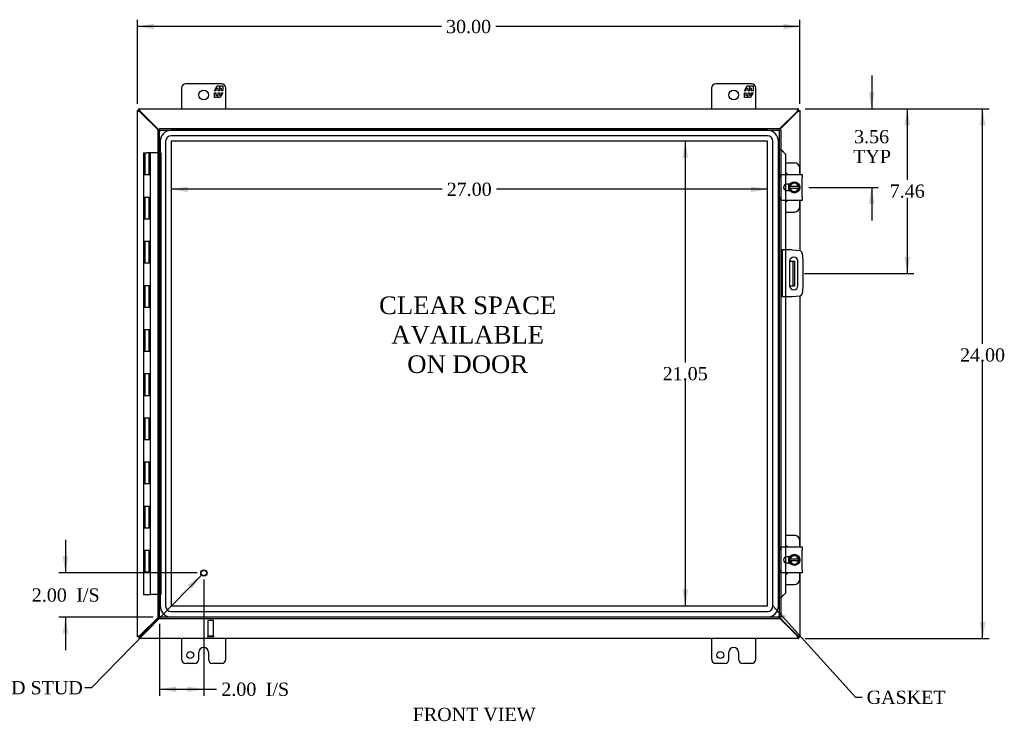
# Model space of a CAD drawing. Header units: inches. Extents: x 4 to 147, y 0 to 98.
# Tile 3 of 8: x 27 to 72, y 29 to 61. Entities that reach past the tile are written whole.
import ezdxf
from ezdxf.enums import TextEntityAlignment as Align

# ---------------------------------------------------------------- set-up
doc = ezdxf.new("R2010")
doc.units = ezdxf.units.IN
doc.header["$MEASUREMENT"] = 0
for name, color, linetype in [('COM40153-1', 7, 'CONTINUOUS'), ('COM40153-2', 7, 'CONTINUOUS'), ('COM42667', 7, 'CONTINUOUS'), ('COM42780', 7, 'CONTINUOUS'), ('COM48441', 7, 'CONTINUOUS'), ('COM70219', 7, 'CONTINUOUS'), ('COM71780-12', 7, 'CONTINUOUS'), ('DEFAULT', 7, 'CONTINUOUS'), ('FET07710', 7, 'CONTINUOUS'), ('HNG10620-20B', 7, 'CONTINUOUS'), ('HNG10620-20C', 7, 'CONTINUOUS'), ('SCC19011', 7, 'CONTINUOUS'), ('SPR20265', 7, 'CONTINUOUS'), ('STD21878', 7, 'CONTINUOUS'), ('WAF25035', 7, 'CONTINUOUS')]:
    doc.layers.add(name, color=color, linetype=linetype)
doc.styles.add('SEACAD_TIMES_NEW_ROMAN', font='times.ttf')

# ---------------------------------------------------------------- blocks, each defined once
blk = doc.blocks.new('SEANNOT_GROUP2')
at = {"layer": 'DEFAULT', "linetype": 'Continuous'}
blk.add_hatch(color=136, dxfattribs=at).paths.add_polyline_path([(35.002, 35.021), (35.436, 35.645), (34.823, 35.195)])
at = {"layer": 'DEFAULT', "color": 136, "linetype": 'Continuous'}
blk.add_line((30.457, 30.539), (30.157, 30.539), dxfattribs=at)
blk.add_lwpolyline([(30.457, 30.539), (35.436, 35.645)], dxfattribs=at)
at = {"layer": 'DEFAULT', "color": 136, "linetype": 'Continuous', "style": 'SEACAD_TIMES_NEW_ROMAN'}
for s, p in [('GROUND STUD', (23.592, 30.839)), ('DOOR', (23.592, 29.939))]:
    blk.add_text(s, height=0.6, dxfattribs=at).set_placement(p, align=Align.TOP_LEFT)
blk = doc.blocks.new('SEANNOT_GROUP3')
at = {"layer": 'DEFAULT', "linetype": 'Continuous'}
blk.add_hatch(color=136, dxfattribs=at).paths.add_polyline_path([(61.903, 33.769), (61.308, 34.243), (61.718, 33.602)])
at = {"layer": 'DEFAULT', "color": 136, "linetype": 'Continuous'}
blk.add_line((65.04, 30.106), (65.34, 30.106), dxfattribs=at)
blk.add_lwpolyline([(65.04, 30.106), (61.308, 34.243)], dxfattribs=at)
at = {"layer": 'DEFAULT', "color": 136, "linetype": 'Continuous', "style": 'SEACAD_TIMES_NEW_ROMAN'}
blk.add_text('GASKET', height=0.6, dxfattribs=at).set_placement((65.55, 30.406), align=Align.TOP_LEFT)
blk = doc.blocks.new('GDIMGGROUP')
at = {"layer": 'DEFAULT', "linetype": 'Continuous'}
for points in [[(70.926, 56.019), (70.801, 56.769), (70.676, 56.019)], [(70.926, 33.519), (70.676, 33.519), (70.801, 32.769)]]:
    blk.add_hatch(color=136, dxfattribs=at).paths.add_polyline_path(points)
at = {"layer": 'DEFAULT', "color": 136, "linetype": 'Continuous'}
for p, q in [((62.76, 56.769), (71.101, 56.769)), ((70.801, 46.125), (70.801, 56.769)), ((70.801, 32.769), (70.801, 45.315)), ((62.76, 32.769), (71.101, 32.769))]:
    blk.add_line(p, q, dxfattribs=at)
at = {"layer": 'DEFAULT', "color": 136, "linetype": 'Continuous', "style": 'SEACAD_TIMES_NEW_ROMAN'}
blk.add_text('24.00', height=0.6, dxfattribs=at).set_placement((69.777, 45.915), align=Align.TOP_LEFT)
blk = doc.blocks.new('GDIMGGROUP1')
at = {"layer": 'DEFAULT', "linetype": 'Continuous'}
for points in [[(29.152, 36.488), (29.277, 35.738), (29.402, 36.488)], [(29.152, 32.988), (29.402, 32.988), (29.277, 33.738)]]:
    blk.add_hatch(color=136, dxfattribs=at).paths.add_polyline_path(points)
at = {"layer": 'DEFAULT', "color": 136, "linetype": 'Continuous'}
for p, q in [((29.277, 37.238), (29.277, 35.738)), ((35.241, 35.738), (28.977, 35.738)), ((33.241, 33.738), (28.977, 33.738)), ((29.277, 33.738), (29.277, 32.238))]:
    blk.add_line(p, q, dxfattribs=at)
at = {"layer": 'DEFAULT', "color": 136, "linetype": 'Continuous', "style": 'SEACAD_TIMES_NEW_ROMAN'}
for s, p in [('2.00', (27.752, 35.038)), ('I/S', (29.765, 35.038))]:
    blk.add_text(s, height=0.6, dxfattribs=at).set_placement(p, align=Align.TOP_LEFT)
blk = doc.blocks.new('GDIMGGROUP10')
at = {"layer": 'DEFAULT', "linetype": 'Continuous'}
for points in [[(65.902, 57.519), (65.652, 57.519), (65.777, 56.769)], [(65.902, 52.457), (65.777, 53.207), (65.652, 52.457)]]:
    blk.add_hatch(color=136, dxfattribs=at).paths.add_polyline_path(points)
at = {"layer": 'DEFAULT', "color": 136, "linetype": 'Continuous'}
for p, q in [((65.777, 58.269), (65.777, 56.769)), ((62.76, 56.769), (66.077, 56.769)), ((62.928, 53.207), (66.077, 53.207)), ((65.777, 53.207), (65.777, 51.707))]:
    blk.add_line(p, q, dxfattribs=at)
at = {"layer": 'DEFAULT', "color": 136, "linetype": 'Continuous', "style": 'SEACAD_TIMES_NEW_ROMAN'}
for s, p in [('3.56', (64.981, 55.807)), ('TYP', (64.939, 54.907))]:
    blk.add_text(s, height=0.6, dxfattribs=at).set_placement(p, align=Align.TOP_LEFT)
blk = doc.blocks.new('GDIMGGROUP11')
at = {"layer": 'DEFAULT', "linetype": 'Continuous'}
for points in [[(67.514, 56.019), (67.389, 56.769), (67.264, 56.019)], [(67.514, 50.059), (67.264, 50.059), (67.389, 49.309)]]:
    blk.add_hatch(color=136, dxfattribs=at).paths.add_polyline_path(points)
at = {"layer": 'DEFAULT', "color": 136, "linetype": 'Continuous'}
for p, q in [((62.76, 56.769), (67.689, 56.769)), ((67.389, 56.769), (67.389, 53.549)), ((67.389, 52.739), (67.389, 49.309)), ((62.739, 49.309), (67.689, 49.309))]:
    blk.add_line(p, q, dxfattribs=at)
at = {"layer": 'DEFAULT', "color": 136, "linetype": 'Continuous', "style": 'SEACAD_TIMES_NEW_ROMAN'}
blk.add_text('7.46', height=0.6, dxfattribs=at).set_placement((66.593, 53.339), align=Align.TOP_LEFT)
blk = doc.blocks.new('GDIMGGROUP17')
at = {"layer": 'DEFAULT', "linetype": 'Continuous'}
for points in [[(34.291, 30.345), (34.291, 30.595), (33.541, 30.47)], [(34.791, 30.345), (35.541, 30.47), (34.791, 30.595)]]:
    blk.add_hatch(color=136, dxfattribs=at).paths.add_polyline_path(points)
at = {"layer": 'DEFAULT', "color": 136, "linetype": 'Continuous'}
for p, q in [((35.541, 35.438), (35.541, 30.17)), ((33.541, 33.438), (33.541, 30.17)), ((33.541, 30.47), (35.822, 30.47)), ((35.822, 30.47), (36.122, 30.47))]:
    blk.add_line(p, q, dxfattribs=at)
at = {"layer": 'DEFAULT', "color": 136, "linetype": 'Continuous', "style": 'SEACAD_TIMES_NEW_ROMAN'}
for s, p in [('2.00', (36.332, 30.77)), ('I/S', (38.344, 30.77))]:
    blk.add_text(s, height=0.6, dxfattribs=at).set_placement(p, align=Align.TOP_LEFT)
blk = doc.blocks.new('GDIMGGROUP23')
at = {"layer": 'DEFAULT', "linetype": 'Continuous'}
for points in [[(33.282, 60.619), (32.532, 60.494), (33.282, 60.369)], [(61.782, 60.619), (61.782, 60.369), (62.532, 60.494)]]:
    blk.add_hatch(color=136, dxfattribs=at).paths.add_polyline_path(points)
at = {"layer": 'DEFAULT', "color": 136, "linetype": 'Continuous'}
for p, q in [((32.532, 56.996), (32.532, 60.794)), ((62.532, 56.996), (62.532, 60.794)), ((46.298, 60.494), (32.532, 60.494)), ((62.532, 60.494), (48.766, 60.494))]:
    blk.add_line(p, q, dxfattribs=at)
at = {"layer": 'DEFAULT', "color": 136, "linetype": 'Continuous', "style": 'SEACAD_TIMES_NEW_ROMAN'}
blk.add_text('30.00', height=0.6, dxfattribs=at).set_placement((46.508, 60.794), align=Align.TOP_LEFT)
blk = doc.blocks.new('GDIMGGROUP24')
at = {"layer": 'DEFAULT', "linetype": 'Continuous'}
for points in [[(57.213, 54.546), (57.463, 54.546), (57.338, 55.296)], [(57.213, 34.992), (57.338, 34.242), (57.463, 34.992)]]:
    blk.add_hatch(color=136, dxfattribs=at).paths.add_polyline_path(points)
at = {"layer": 'DEFAULT', "color": 136, "linetype": 'Continuous'}
for p, q in [((57.338, 55.296), (57.338, 45.279)), ((57.338, 44.469), (57.338, 34.242))]:
    blk.add_line(p, q, dxfattribs=at)
at = {"layer": 'DEFAULT', "color": 136, "linetype": 'Continuous', "style": 'SEACAD_TIMES_NEW_ROMAN'}
blk.add_text('21.05', height=0.6, dxfattribs=at).set_placement((56.314, 45.069), align=Align.TOP_LEFT)
blk = doc.blocks.new('GDIMGGROUP25')
at = {"layer": 'DEFAULT', "linetype": 'Continuous'}
for points in [[(34.811, 52.995), (34.811, 53.245), (34.061, 53.12)], [(60.309, 52.995), (61.059, 53.12), (60.309, 53.245)]]:
    blk.add_hatch(color=136, dxfattribs=at).paths.add_polyline_path(points)
at = {"layer": 'DEFAULT', "color": 136, "linetype": 'Continuous'}
for p, q in [((46.326, 53.12), (34.061, 53.12)), ((61.059, 53.12), (48.794, 53.12))]:
    blk.add_line(p, q, dxfattribs=at)
at = {"layer": 'DEFAULT', "color": 136, "linetype": 'Continuous', "style": 'SEACAD_TIMES_NEW_ROMAN'}
blk.add_text('27.00', height=0.6, dxfattribs=at).set_placement((46.536, 53.42), align=Align.TOP_LEFT)

msp = doc.modelspace()

# ---------------------------------------------------------------- linework, layer by layer
at = {"layer": 'COM40153-1', "color": 7}
for p, q in [((62.064, 49.871), (62.174, 49.871)), ((62.174, 49.871), (62.21, 49.871)), ((62.21, 49.871), (62.282, 49.871)), ((62.21, 49.871), (62.21, 48.746)), ((62.282, 49.871), (62.282, 48.746)), ((62.064, 48.746), (62.174, 48.746)), ((62.21, 48.746), (62.174, 48.746)), ((62.21, 48.746), (62.282, 48.746))]:
    msp.add_line(p, q, dxfattribs=at)
at = {"layer": 'COM40153-2', "color": 7}
for p, q in [((61.729, 50.371), (61.657, 50.371)), ((61.729, 50.371), (61.729, 48.246)), ((61.729, 50.371), (61.765, 50.371)), ((62.18, 50.371), (61.765, 50.371)), ((62.18, 50.371), (62.514, 50.342)), ((62.628, 50.228), (62.657, 49.894)), ((62.064, 49.859), (62.064, 48.759)), ((62.439, 48.759), (62.439, 49.859)), ((62.657, 49.894), (62.657, 48.723)), ((62.657, 48.723), (62.628, 48.389)), ((61.729, 48.246), (61.657, 48.246)), ((61.765, 48.246), (61.729, 48.246)), ((62.18, 48.246), (61.765, 48.246)), ((62.514, 48.275), (62.18, 48.246))]:
    msp.add_line(p, q, dxfattribs=at)
for centre, radius, start, end in [((62.251, 49.859), 0.188, 0, 180), ((62.503, 50.217), 0.125, 5, 85), ((62.251, 48.759), 0.188, 180, 0), ((62.503, 48.4), 0.125, 275, 355)]:
    msp.add_arc(centre, radius, start, end, dxfattribs=at)
at = {"layer": 'COM42667', "color": 7}
for p, q in [((61.658, 53.652), (61.658, 53.795)), ((61.658, 53.795), (62.628, 53.795)), ((61.658, 53.652), (61.658, 52.761)), ((62.628, 53.795), (62.628, 53.652)), ((62.628, 52.761), (62.628, 53.652)), ((62.072, 53.347), (61.932, 53.347)), ((61.932, 53.066), (62.072, 53.066)), ((61.658, 52.618), (61.658, 52.761)), ((62.628, 52.618), (61.658, 52.618)), ((62.628, 52.761), (62.628, 52.618)), ((61.658, 36.776), (61.658, 36.919)), ((61.658, 36.919), (62.628, 36.919)), ((61.658, 36.776), (61.658, 35.885)), ((62.628, 36.919), (62.628, 36.776)), ((62.628, 35.885), (62.628, 36.776)), ((62.072, 36.471), (61.932, 36.471)), ((61.932, 36.19), (62.072, 36.19)), ((61.658, 35.742), (61.658, 35.885)), ((62.628, 35.742), (61.658, 35.742)), ((62.628, 35.885), (62.628, 35.742))]:
    msp.add_line(p, q, dxfattribs=at)
for centre in [(61.932, 53.207), (61.932, 36.331)]:
    msp.add_arc(centre, 0.141, 90, 270, dxfattribs=at)
at = {"layer": 'COM42780', "color": 7}
for p, q in [((61.882, 54.322), (62.279, 54.322)), ((62.529, 53.795), (62.529, 54.072)), ((62.029, 53.272), (62.029, 53.347)), ((62.029, 53.066), (62.029, 53.138)), ((62.529, 52.341), (62.529, 52.618)), ((61.882, 52.091), (62.279, 52.091)), ((61.882, 37.446), (62.279, 37.446)), ((62.529, 36.919), (62.529, 37.196)), ((62.029, 36.396), (62.029, 36.471)), ((62.029, 36.19), (62.029, 36.262)), ((62.529, 35.465), (62.529, 35.742)), ((61.882, 35.215), (62.279, 35.215))]:
    msp.add_line(p, q, dxfattribs=at)
for centre, start, end in [((62.279, 54.072), 0, 90), ((61.779, 53.635), 39.9324, 65.6695), ((61.779, 52.778), 294.3305, 320.0676), ((62.279, 52.341), 270, 0), ((62.279, 37.196), 0, 90), ((61.779, 36.759), 39.9324, 65.6695), ((61.779, 35.902), 294.3305, 320.0676), ((62.279, 35.465), 270, 0)]:
    msp.add_arc(centre, 0.25, start, end, dxfattribs=at)
at = {"layer": 'COM48441', "color": 7}
for p, q in [((32.604, 56.696), (32.532, 56.696)), ((32.532, 32.841), (32.532, 56.696)), ((32.604, 56.769), (62.46, 56.769)), ((32.604, 56.697), (32.604, 56.769)), ((32.604, 56.697), (32.64, 56.661)), ((32.664, 56.618), (32.64, 56.635)), ((33.484, 55.799), (32.664, 56.618)), ((32.682, 56.636), (32.666, 56.661)), ((33.52, 55.799), (32.682, 56.636)), ((62.382, 56.636), (61.585, 55.839)), ((62.4, 56.618), (61.585, 55.803)), ((62.398, 56.661), (62.382, 56.636)), ((62.424, 56.635), (62.4, 56.618)), ((62.46, 56.697), (62.46, 56.769)), ((62.46, 56.696), (62.532, 56.696)), ((62.532, 56.696), (62.532, 53.795)), ((62.532, 52.618), (62.532, 50.339)), ((62.532, 48.278), (62.532, 36.919)), ((62.532, 35.742), (62.532, 32.841)), ((32.664, 32.919), (33.484, 33.738)), ((32.682, 32.901), (33.52, 33.738)), ((61.585, 33.734), (62.4, 32.919)), ((61.585, 33.698), (62.382, 32.901)), ((32.604, 32.841), (32.532, 32.841)), ((32.604, 32.841), (32.604, 32.769)), ((62.46, 32.769), (32.604, 32.769)), ((32.64, 32.902), (32.664, 32.919)), ((32.666, 32.877), (32.682, 32.901)), ((62.382, 32.901), (62.398, 32.877)), ((62.4, 32.919), (62.424, 32.902)), ((62.46, 32.841), (62.424, 32.877)), ((62.46, 32.841), (62.532, 32.841)), ((62.46, 32.841), (62.46, 32.769))]:
    msp.add_line(p, q, dxfattribs=at)
for points, knots in [([(32.64, 56.635), (32.626, 56.64), (32.612, 56.645), (32.586, 56.655), (32.574, 56.66), (32.554, 56.671), (32.546, 56.676), (32.535, 56.686), (32.532, 56.691), (32.532, 56.696)], [0, 0, 0, 0, 0.25, 0.25, 0.5, 0.5, 0.75, 0.75, 1, 1, 1, 1]), ([(32.666, 56.661), (32.661, 56.675), (32.656, 56.689), (32.645, 56.715), (32.64, 56.727), (32.63, 56.747), (32.625, 56.755), (32.614, 56.766), (32.609, 56.769), (32.604, 56.769)], [0, 0, 0, 0, 0.25, 0.25, 0.5, 0.5, 0.75, 0.75, 1, 1, 1, 1]), ([(32.666, 56.661), (32.656, 56.67), (32.645, 56.679), (32.625, 56.693), (32.614, 56.697), (32.604, 56.697)], [0, 0, 0, 0, 0.5, 0.5, 1, 1, 1, 1]), ([(32.64, 56.635), (32.635, 56.64), (32.631, 56.645), (32.622, 56.655), (32.618, 56.66), (32.611, 56.671), (32.609, 56.676), (32.605, 56.686), (32.604, 56.691), (32.604, 56.696)], [0, 0, 0, 0, 0.25, 0.25, 0.5, 0.5, 0.75, 0.75, 1, 1, 1, 1]), ([(62.46, 56.769), (62.455, 56.769), (62.45, 56.766), (62.439, 56.755), (62.434, 56.747), (62.424, 56.727), (62.419, 56.715), (62.409, 56.689), (62.403, 56.675), (62.398, 56.661)], [0, 0, 0, 0, 0.25, 0.25, 0.5, 0.5, 0.75, 0.75, 1, 1, 1, 1]), ([(62.46, 56.697), (62.45, 56.697), (62.439, 56.693), (62.419, 56.679), (62.409, 56.67), (62.398, 56.661)], [0, 0, 0, 0, 0.5, 0.5, 1, 1, 1, 1]), ([(62.46, 56.696), (62.46, 56.691), (62.459, 56.686), (62.455, 56.676), (62.453, 56.671), (62.446, 56.66), (62.442, 56.655), (62.433, 56.645), (62.429, 56.64), (62.424, 56.635)], [0, 0, 0, 0, 0.25, 0.25, 0.5, 0.5, 0.75, 0.75, 1, 1, 1, 1]), ([(62.532, 56.696), (62.532, 56.691), (62.529, 56.686), (62.518, 56.676), (62.51, 56.671), (62.49, 56.66), (62.478, 56.655), (62.452, 56.645), (62.438, 56.64), (62.424, 56.635)], [0, 0, 0, 0, 0.25, 0.25, 0.5, 0.5, 0.75, 0.75, 1, 1, 1, 1]), ([(32.532, 32.841), (32.532, 32.846), (32.535, 32.851), (32.546, 32.861), (32.554, 32.866), (32.574, 32.877), (32.586, 32.882), (32.612, 32.892), (32.626, 32.897), (32.64, 32.902)], [0, 0, 0, 0, 0.25, 0.25, 0.5, 0.5, 0.75, 0.75, 1, 1, 1, 1]), ([(32.604, 32.841), (32.604, 32.846), (32.605, 32.851), (32.609, 32.861), (32.611, 32.866), (32.618, 32.877), (32.622, 32.882), (32.631, 32.892), (32.635, 32.897), (32.64, 32.902)], [0, 0, 0, 0, 0.25, 0.25, 0.5, 0.5, 0.75, 0.75, 1, 1, 1, 1]), ([(32.604, 32.769), (32.609, 32.769), (32.614, 32.771), (32.625, 32.782), (32.63, 32.79), (32.64, 32.81), (32.645, 32.822), (32.656, 32.848), (32.661, 32.862), (32.666, 32.877)], [0, 0, 0, 0, 0.25, 0.25, 0.5, 0.5, 0.75, 0.75, 1, 1, 1, 1]), ([(32.604, 32.841), (32.614, 32.841), (32.625, 32.844), (32.645, 32.858), (32.656, 32.867), (32.666, 32.877)], [0, 0, 0, 0, 0.5, 0.5, 1, 1, 1, 1]), ([(62.398, 32.877), (62.403, 32.862), (62.409, 32.848), (62.419, 32.822), (62.424, 32.81), (62.434, 32.79), (62.439, 32.782), (62.45, 32.771), (62.455, 32.769), (62.46, 32.769)], [0, 0, 0, 0, 0.25, 0.25, 0.5, 0.5, 0.75, 0.75, 1, 1, 1, 1]), ([(62.398, 32.877), (62.409, 32.867), (62.419, 32.858), (62.439, 32.844), (62.45, 32.841), (62.46, 32.841)], [0, 0, 0, 0, 0.5, 0.5, 1, 1, 1, 1]), ([(62.424, 32.902), (62.429, 32.897), (62.433, 32.892), (62.442, 32.882), (62.446, 32.877), (62.453, 32.866), (62.455, 32.861), (62.459, 32.851), (62.46, 32.846), (62.46, 32.841)], [0, 0, 0, 0, 0.25, 0.25, 0.5, 0.5, 0.75, 0.75, 1, 1, 1, 1]), ([(62.424, 32.902), (62.438, 32.897), (62.452, 32.892), (62.478, 32.882), (62.49, 32.877), (62.51, 32.866), (62.518, 32.861), (62.529, 32.851), (62.532, 32.846), (62.532, 32.841)], [0, 0, 0, 0, 0.25, 0.25, 0.5, 0.5, 0.75, 0.75, 1, 1, 1, 1])]:
    msp.add_open_spline(points, degree=3, knots=knots, dxfattribs=at)
at = {"layer": 'COM70219', "color": 7}
for p, q in [((61.058, 55.795), (34.062, 55.795)), ((61.058, 55.794), (34.062, 55.794)), ((33.562, 55.295), (33.562, 34.243)), ((33.563, 55.295), (33.563, 34.243)), ((33.812, 55.295), (33.812, 34.243)), ((34.061, 55.295), (34.061, 34.243)), ((61.058, 55.545), (34.062, 55.545)), ((61.058, 55.296), (34.062, 55.296)), ((34.062, 55.295), (34.062, 34.243)), ((61.058, 55.295), (34.062, 55.295)), ((61.058, 34.243), (61.058, 55.295)), ((61.059, 34.243), (61.059, 55.295)), ((61.308, 34.243), (61.308, 55.295)), ((61.557, 34.243), (61.557, 55.295)), ((61.558, 34.243), (61.558, 55.295)), ((34.062, 34.243), (61.058, 34.243)), ((34.062, 34.242), (61.058, 34.242)), ((34.062, 33.993), (61.058, 33.993)), ((34.062, 33.744), (61.058, 33.744)), ((34.062, 33.743), (61.058, 33.743))]:
    msp.add_line(p, q, dxfattribs=at)
for centre, radius, start, end in [((34.062, 55.295), 0.5, 90, 180), ((34.062, 55.295), 0.499, 90, 180), ((61.058, 55.295), 0.5, 0, 90), ((61.058, 55.295), 0.499, 0, 90), ((34.062, 55.295), 0.25, 90, 180), ((34.062, 55.295), 0.001, 90, 180), ((61.058, 55.295), 0.25, 0, 90), ((61.058, 55.295), 0.001, 0, 90), ((34.062, 34.243), 0.5, 180, 270), ((34.062, 34.243), 0.499, 180, 270), ((34.062, 34.243), 0.25, 180, 270), ((34.062, 34.243), 0.001, 180, 270), ((61.058, 34.243), 0.5, 270, 0), ((61.058, 34.243), 0.001, 270, 0), ((61.058, 34.243), 0.25, 270, 0), ((61.058, 34.243), 0.499, 270, 0)]:
    msp.add_arc(centre, radius, start, end, dxfattribs=at)
at = {"layer": 'COM71780-12', "color": 7}
for p, q in [((33.469, 55.799), (33.541, 55.799)), ((33.469, 33.738), (33.469, 55.799)), ((33.541, 55.871), (33.541, 55.799)), ((33.541, 55.871), (61.585, 55.871)), ((33.541, 55.799), (61.585, 55.799)), ((33.541, 55.799), (33.577, 55.763)), ((33.541, 33.738), (33.541, 55.799)), ((33.541, 55.799), (33.577, 55.763)), ((61.585, 55.799), (61.549, 55.763)), ((61.585, 55.799), (61.549, 55.763)), ((61.585, 55.871), (61.585, 55.799)), ((61.585, 55.799), (61.585, 33.738)), ((61.657, 55.799), (61.585, 55.799)), ((61.657, 55.799), (61.657, 33.738)), ((61.657, 54.924), (61.585, 54.924)), ((61.67, 54.924), (61.657, 54.924)), ((61.679, 54.901), (61.688, 54.901)), ((61.699, 54.888), (61.869, 54.716)), ((61.699, 54.888), (61.712, 54.888)), ((61.712, 54.888), (61.882, 54.716)), ((61.869, 54.716), (61.869, 53.795)), ((61.882, 54.716), (61.869, 54.716)), ((61.882, 54.716), (61.882, 53.795)), ((61.869, 53.795), (61.869, 53.332)), ((61.882, 53.795), (61.882, 53.338)), ((61.869, 53.332), (61.869, 53.081)), ((61.869, 53.081), (61.869, 52.618)), ((61.882, 53.338), (61.882, 53.075)), ((61.882, 53.075), (61.882, 52.618)), ((61.869, 52.618), (61.869, 50.371)), ((61.882, 52.618), (61.882, 50.371)), ((61.869, 50.371), (61.869, 48.246)), ((61.882, 50.371), (61.882, 48.246)), ((61.869, 48.246), (61.869, 36.919)), ((61.882, 48.246), (61.882, 36.919)), ((61.869, 36.919), (61.869, 36.456)), ((61.882, 36.919), (61.882, 36.462)), ((61.869, 36.456), (61.869, 36.205)), ((61.869, 36.205), (61.869, 35.742)), ((61.882, 36.462), (61.882, 36.199)), ((61.882, 36.199), (61.882, 35.742)), ((61.869, 35.742), (61.869, 34.821)), ((61.882, 35.742), (61.882, 34.821)), ((61.869, 34.821), (61.699, 34.649)), ((61.882, 34.821), (61.712, 34.649)), ((61.882, 34.821), (61.869, 34.821)), ((61.657, 34.613), (61.585, 34.613)), ((61.657, 34.613), (61.67, 34.613)), ((61.688, 34.636), (61.679, 34.636)), ((61.699, 34.649), (61.712, 34.649)), ((33.469, 33.738), (33.541, 33.738)), ((33.541, 33.738), (33.577, 33.774)), ((33.541, 33.738), (33.577, 33.774)), ((61.585, 33.738), (33.541, 33.738)), ((33.541, 33.666), (33.541, 33.738)), ((61.585, 33.666), (33.541, 33.666)), ((61.585, 33.738), (61.549, 33.774)), ((61.585, 33.738), (61.549, 33.774)), ((61.585, 33.666), (61.585, 33.738)), ((61.657, 33.738), (61.585, 33.738))]:
    msp.add_line(p, q, dxfattribs=at)
for centre, radius, start, end in [((62.097, 55.975), 1.153, 245.7342, 249.4642), ((61.988, 55.158), 0.395, 216.3142, 223.0054), ((62.097, 55.975), 1.153, 249.4642, 250.458), ((62.097, 33.562), 1.153, 110.5358, 114.2658), ((61.988, 34.379), 0.395, 136.9946, 143.6858), ((62.097, 33.562), 1.153, 109.542, 110.5358)]:
    msp.add_arc(centre, radius, start, end, dxfattribs=at)
at = {"layer": 'FET07710', "color": 7}
for p, q in [((34.532, 57.706), (34.532, 56.769)), ((36.345, 57.894), (34.72, 57.894)), ((36.022, 57.588), (36.144, 57.801)), ((36.086, 57.588), (36.022, 57.588)), ((36.184, 57.694), (36.086, 57.694)), ((36.086, 57.694), (36.086, 57.588)), ((36.144, 57.801), (36.253, 57.801)), ((36.184, 57.588), (36.184, 57.694)), ((36.244, 57.588), (36.184, 57.588)), ((36.342, 57.694), (36.244, 57.694)), ((36.244, 57.694), (36.244, 57.588)), ((36.253, 57.801), (36.253, 57.723)), ((36.253, 57.723), (36.298, 57.801)), ((36.298, 57.801), (36.407, 57.801)), ((36.342, 57.588), (36.342, 57.694)), ((36.407, 57.588), (36.342, 57.588)), ((36.407, 57.801), (36.407, 57.588)), ((36.532, 56.769), (36.532, 57.706)), ((58.532, 57.706), (58.532, 56.769)), ((60.345, 57.894), (58.72, 57.894)), ((60.022, 57.588), (60.144, 57.801)), ((60.086, 57.588), (60.022, 57.588)), ((60.184, 57.694), (60.086, 57.694)), ((60.086, 57.694), (60.086, 57.588)), ((60.144, 57.801), (60.253, 57.801)), ((60.184, 57.588), (60.184, 57.694)), ((60.244, 57.588), (60.184, 57.588)), ((60.342, 57.694), (60.244, 57.694)), ((60.244, 57.694), (60.244, 57.588)), ((60.253, 57.801), (60.253, 57.723)), ((60.253, 57.723), (60.298, 57.801)), ((60.298, 57.801), (60.407, 57.801)), ((60.342, 57.588), (60.342, 57.694)), ((60.407, 57.588), (60.342, 57.588)), ((60.407, 57.801), (60.407, 57.588)), ((60.532, 56.769), (60.532, 57.706)), ((36.022, 57.279), (36.022, 57.491)), ((36.022, 57.491), (36.086, 57.491)), ((36.131, 57.279), (36.022, 57.279)), ((36.086, 57.491), (36.086, 57.385)), ((36.086, 57.385), (36.184, 57.385)), ((36.175, 57.356), (36.131, 57.279)), ((36.175, 57.279), (36.175, 57.356)), ((36.284, 57.279), (36.175, 57.279)), ((36.184, 57.385), (36.184, 57.491)), ((36.184, 57.491), (36.244, 57.491)), ((36.244, 57.491), (36.244, 57.385)), ((36.244, 57.385), (36.342, 57.385)), ((36.407, 57.491), (36.284, 57.279)), ((36.342, 57.385), (36.342, 57.491)), ((36.342, 57.491), (36.407, 57.491)), ((60.022, 57.279), (60.022, 57.491)), ((60.022, 57.491), (60.086, 57.491)), ((60.131, 57.279), (60.022, 57.279)), ((60.086, 57.491), (60.086, 57.385)), ((60.086, 57.385), (60.184, 57.385)), ((60.175, 57.356), (60.131, 57.279)), ((60.175, 57.279), (60.175, 57.356)), ((60.284, 57.279), (60.175, 57.279)), ((60.184, 57.385), (60.184, 57.491)), ((60.184, 57.491), (60.244, 57.491)), ((60.244, 57.491), (60.244, 57.385)), ((60.244, 57.385), (60.342, 57.385)), ((60.407, 57.491), (60.284, 57.279)), ((60.342, 57.385), (60.342, 57.491)), ((60.342, 57.491), (60.407, 57.491)), ((34.532, 32.769), (34.532, 31.831)), ((36.532, 31.831), (36.532, 32.769)), ((58.532, 32.769), (58.532, 31.831)), ((60.532, 31.831), (60.532, 32.769)), ((35.314, 31.831), (35.314, 32.144)), ((35.532, 32.362), (35.532, 32.362)), ((35.75, 32.144), (35.75, 31.831)), ((59.314, 31.831), (59.314, 32.144)), ((59.532, 32.362), (59.532, 32.362)), ((59.75, 32.144), (59.75, 31.831)), ((34.72, 31.644), (35.126, 31.644)), ((35.938, 31.644), (36.345, 31.644)), ((58.72, 31.644), (59.126, 31.644)), ((59.938, 31.644), (60.345, 31.644))]:
    msp.add_line(p, q, dxfattribs=at)
for centre, radius in [((35.532, 57.394), 0.219), ((59.532, 57.394), 0.219), ((34.923, 32.019), 0.156), ((58.923, 32.019), 0.156)]:
    msp.add_circle(centre, radius, dxfattribs=at)
for centre, radius, start, end in [((34.72, 57.706), 0.188, 90, 180), ((36.345, 57.706), 0.188, 0, 90), ((58.72, 57.706), 0.188, 90, 180), ((60.345, 57.706), 0.188, 0, 90), ((35.532, 32.144), 0.218, 90, 180), ((35.532, 32.144), 0.218, 0, 90), ((59.532, 32.144), 0.218, 90, 180), ((59.532, 32.144), 0.218, 0, 90), ((34.72, 31.831), 0.188, 180, 270), ((35.126, 31.831), 0.188, 270, 0), ((35.938, 31.831), 0.188, 180, 270), ((36.345, 31.831), 0.188, 270, 0), ((58.72, 31.831), 0.187, 180, 270), ((59.126, 31.831), 0.188, 270, 0), ((59.938, 31.831), 0.188, 180, 270), ((60.345, 31.831), 0.188, 270, 0)]:
    msp.add_arc(centre, radius, start, end, dxfattribs=at)
at = {"layer": 'HNG10620-20B', "color": 7}
for p, q in [((32.971, 53.769), (32.817, 53.769)), ((32.817, 53.769), (32.817, 52.769)), ((32.817, 52.769), (32.971, 52.769)), ((32.971, 51.769), (32.817, 51.769)), ((32.817, 51.769), (32.817, 50.769)), ((32.817, 50.769), (32.971, 50.769)), ((32.971, 49.769), (32.817, 49.769)), ((32.817, 49.769), (32.817, 48.769)), ((32.817, 48.769), (32.971, 48.769)), ((32.971, 47.769), (32.817, 47.769)), ((32.817, 47.769), (32.817, 46.769)), ((32.817, 46.769), (32.971, 46.769)), ((32.971, 45.769), (32.817, 45.769)), ((32.817, 45.769), (32.817, 44.769)), ((32.817, 44.769), (32.971, 44.769)), ((32.971, 43.769), (32.817, 43.769)), ((32.817, 43.769), (32.817, 42.769)), ((32.817, 42.769), (32.971, 42.769)), ((32.971, 41.769), (32.817, 41.769)), ((32.817, 41.769), (32.817, 40.769)), ((32.817, 40.769), (32.971, 40.769)), ((32.971, 39.769), (32.817, 39.769)), ((32.817, 39.769), (32.817, 38.769)), ((32.817, 38.769), (32.971, 38.769)), ((32.971, 37.769), (32.817, 37.769)), ((32.817, 37.769), (32.817, 36.769)), ((32.817, 36.769), (32.971, 36.769)), ((32.971, 35.769), (32.817, 35.769)), ((32.817, 35.769), (32.817, 34.769)), ((32.817, 34.769), (33.125, 34.769))]:
    msp.add_line(p, q, dxfattribs=at)
at = {"layer": 'HNG10620-20C', "color": 7}
for p, q in [((32.817, 54.769), (32.971, 54.769)), ((32.817, 54.769), (32.817, 53.769)), ((32.877, 54.769), (32.877, 53.769)), ((33.469, 54.769), (32.971, 54.769)), ((33.054, 54.769), (33.054, 53.769)), ((33.065, 53.769), (33.065, 54.769)), ((33.107, 54.769), (33.107, 53.769)), ((33.125, 53.769), (33.125, 54.769)), ((33.512, 54.769), (33.469, 54.769)), ((33.541, 54.769), (33.512, 54.769)), ((33.541, 54.769), (33.601, 54.769)), ((33.601, 54.769), (33.601, 34.769)), ((32.971, 53.769), (32.817, 53.769)), ((33.125, 53.769), (32.971, 53.769)), ((33.125, 52.769), (33.125, 53.769)), ((32.817, 52.769), (32.971, 52.769)), ((32.817, 52.769), (32.817, 51.769)), ((32.877, 52.769), (32.877, 51.769)), ((32.971, 52.769), (33.125, 52.769)), ((33.054, 52.769), (33.054, 51.769)), ((33.065, 51.769), (33.065, 52.769)), ((33.107, 52.769), (33.107, 51.769)), ((33.125, 51.769), (33.125, 52.769)), ((32.971, 51.769), (32.817, 51.769)), ((33.125, 51.769), (32.971, 51.769)), ((33.125, 50.769), (33.125, 51.769)), ((32.817, 50.769), (32.971, 50.769)), ((32.817, 50.769), (32.817, 49.769)), ((32.877, 50.769), (32.877, 49.769)), ((32.971, 50.769), (33.125, 50.769)), ((33.054, 50.769), (33.054, 49.769)), ((33.065, 49.769), (33.065, 50.769)), ((33.107, 50.769), (33.107, 49.769)), ((33.125, 49.769), (33.125, 50.769)), ((32.971, 49.769), (32.817, 49.769)), ((33.125, 49.769), (32.971, 49.769)), ((33.125, 48.769), (33.125, 49.769)), ((32.817, 48.769), (32.971, 48.769)), ((32.817, 48.769), (32.817, 47.769)), ((32.877, 48.769), (32.877, 47.769)), ((32.971, 48.769), (33.125, 48.769)), ((33.054, 48.769), (33.054, 47.769)), ((33.065, 47.769), (33.065, 48.769)), ((33.107, 48.769), (33.107, 47.769)), ((33.125, 47.769), (33.125, 48.769)), ((32.971, 47.769), (32.817, 47.769)), ((33.125, 47.769), (32.971, 47.769)), ((33.125, 46.769), (33.125, 47.769)), ((32.817, 46.769), (32.971, 46.769)), ((32.817, 46.769), (32.817, 45.769)), ((32.877, 46.769), (32.877, 45.769)), ((32.971, 46.769), (33.125, 46.769)), ((33.054, 46.769), (33.054, 45.769)), ((33.065, 45.769), (33.065, 46.769)), ((33.107, 46.769), (33.107, 45.769)), ((33.125, 45.769), (33.125, 46.769)), ((32.971, 45.769), (32.817, 45.769)), ((33.125, 45.769), (32.971, 45.769)), ((33.125, 44.769), (33.125, 45.769)), ((32.817, 44.769), (32.971, 44.769)), ((32.817, 44.769), (32.817, 43.769)), ((32.877, 44.769), (32.877, 43.769)), ((32.971, 44.769), (33.125, 44.769)), ((33.054, 44.769), (33.054, 43.769)), ((33.065, 43.769), (33.065, 44.769)), ((33.107, 44.769), (33.107, 43.769)), ((33.125, 43.769), (33.125, 44.769)), ((32.971, 43.769), (32.817, 43.769)), ((33.125, 43.769), (32.971, 43.769)), ((33.125, 42.769), (33.125, 43.769)), ((32.817, 42.769), (32.971, 42.769)), ((32.817, 42.769), (32.817, 41.769)), ((32.877, 42.769), (32.877, 41.769)), ((32.971, 42.769), (33.125, 42.769)), ((33.054, 42.769), (33.054, 41.769)), ((33.065, 41.769), (33.065, 42.769)), ((33.107, 42.769), (33.107, 41.769)), ((33.125, 41.769), (33.125, 42.769)), ((32.971, 41.769), (32.817, 41.769)), ((33.125, 41.769), (32.971, 41.769)), ((33.125, 40.769), (33.125, 41.769)), ((32.817, 40.769), (32.971, 40.769)), ((32.817, 40.769), (32.817, 39.769)), ((32.877, 40.769), (32.877, 39.769)), ((32.971, 40.769), (33.125, 40.769)), ((33.054, 40.769), (33.054, 39.769)), ((33.065, 39.769), (33.065, 40.769)), ((33.107, 40.769), (33.107, 39.769)), ((33.125, 39.769), (33.125, 40.769)), ((32.971, 39.769), (32.817, 39.769)), ((33.125, 39.769), (32.971, 39.769)), ((33.125, 38.769), (33.125, 39.769)), ((32.817, 38.769), (32.971, 38.769)), ((32.817, 38.769), (32.817, 37.769)), ((32.877, 38.769), (32.877, 37.769)), ((32.971, 38.769), (33.125, 38.769)), ((33.054, 38.769), (33.054, 37.769)), ((33.065, 37.769), (33.065, 38.769)), ((33.107, 38.769), (33.107, 37.769)), ((33.125, 37.769), (33.125, 38.769)), ((32.971, 37.769), (32.817, 37.769)), ((33.125, 37.769), (32.971, 37.769)), ((33.125, 36.769), (33.125, 37.769)), ((32.817, 36.769), (32.971, 36.769)), ((32.817, 36.769), (32.817, 35.769)), ((32.877, 36.769), (32.877, 35.769)), ((32.971, 36.769), (33.125, 36.769)), ((33.054, 36.769), (33.054, 35.769)), ((33.065, 35.769), (33.065, 36.769)), ((33.107, 36.769), (33.107, 35.769)), ((33.125, 35.769), (33.125, 36.769)), ((32.971, 35.769), (32.817, 35.769)), ((33.125, 35.769), (32.971, 35.769)), ((33.125, 34.769), (33.125, 35.769)), ((33.469, 34.769), (33.125, 34.769)), ((33.512, 34.769), (33.469, 34.769)), ((33.541, 34.769), (33.512, 34.769)), ((33.541, 34.769), (33.601, 34.769))]:
    msp.add_line(p, q, dxfattribs=at)
at = {"layer": 'SCC19011', "color": 7}
for p, q in [((62.279, 53.448), (62.064, 53.315)), ((62.064, 53.315), (62.064, 53.241)), ((62.064, 53.241), (62.064, 53.173)), ((62.084, 53.241), (62.064, 53.241)), ((62.064, 53.173), (62.064, 53.098)), ((62.064, 53.173), (62.084, 53.173)), ((62.064, 53.098), (62.279, 52.966)), ((62.094, 53.241), (62.084, 53.241)), ((62.084, 53.173), (62.094, 53.173)), ((62.463, 53.241), (62.094, 53.241)), ((62.094, 53.173), (62.463, 53.173)), ((62.494, 53.315), (62.279, 53.448)), ((62.279, 52.966), (62.494, 53.098)), ((62.473, 53.241), (62.463, 53.241)), ((62.463, 53.173), (62.473, 53.173)), ((62.494, 53.241), (62.473, 53.241)), ((62.473, 53.173), (62.494, 53.173)), ((62.494, 53.241), (62.494, 53.315)), ((62.494, 53.173), (62.494, 53.241)), ((62.494, 53.098), (62.494, 53.173)), ((62.279, 36.572), (62.064, 36.439)), ((62.494, 36.439), (62.279, 36.572)), ((62.064, 36.439), (62.064, 36.365)), ((62.064, 36.365), (62.064, 36.297)), ((62.084, 36.365), (62.064, 36.365)), ((62.064, 36.297), (62.064, 36.222)), ((62.064, 36.297), (62.084, 36.297)), ((62.064, 36.222), (62.279, 36.09)), ((62.094, 36.365), (62.084, 36.365)), ((62.084, 36.297), (62.094, 36.297)), ((62.463, 36.365), (62.094, 36.365)), ((62.094, 36.297), (62.463, 36.297)), ((62.279, 36.09), (62.494, 36.222)), ((62.473, 36.365), (62.463, 36.365)), ((62.463, 36.297), (62.473, 36.297)), ((62.494, 36.365), (62.473, 36.365)), ((62.473, 36.297), (62.494, 36.297)), ((62.494, 36.365), (62.494, 36.439)), ((62.494, 36.297), (62.494, 36.365)), ((62.494, 36.222), (62.494, 36.297))]:
    msp.add_line(p, q, dxfattribs=at)
for centre, start, end in [((62.279, 53.207), 10.4474, 169.5526), ((62.279, 53.207), 190.4474, 349.5526), ((62.279, 36.331), 10.4474, 169.5526), ((62.279, 36.331), 190.4474, 349.5526)]:
    msp.add_arc(centre, 0.188, start, end, dxfattribs=at)
at = {"layer": 'SPR20265', "color": 7}
for points, knots in [([(62.061, 53.348), (62.048, 53.329), (62.027, 53.282), (62.013, 53.203), (62.028, 53.122), (62.05, 53.08), (62.06, 53.065)], [0.95809881, 0.95809881, 0.95809881, 0.95809881, 0.9661238, 0.97598802, 0.98694613, 0.99365696, 0.99365696, 0.99365696, 0.99365696]), ([(62.055, 53.322), (62.046, 53.304), (62.027, 53.257), (62.023, 53.177), (62.04, 53.119), (62.052, 53.094)], [0.77106569, 0.77106569, 0.77106569, 0.77106569, 0.77798983, 0.7890906, 0.79894792, 0.79894792, 0.79894792, 0.79894792]), ([(62.061, 36.472), (62.048, 36.453), (62.027, 36.406), (62.013, 36.327), (62.028, 36.246), (62.05, 36.204), (62.06, 36.189)], [0.95809881, 0.95809881, 0.95809881, 0.95809881, 0.9661238, 0.97598802, 0.98694613, 0.99365696, 0.99365696, 0.99365696, 0.99365696]), ([(62.055, 36.446), (62.046, 36.428), (62.027, 36.381), (62.022, 36.297), (62.044, 36.229), (62.064, 36.196), (62.068, 36.189)], [0.77106569, 0.77106569, 0.77106569, 0.77106569, 0.77798983, 0.7890906, 0.80019147, 0.80289251, 0.80289251, 0.80289251, 0.80289251])]:
    msp.add_open_spline(points, degree=3, knots=knots, dxfattribs=at)
at = {"layer": 'STD21878', "color": 7}
for p, q in [((35.979, 33.591), (35.729, 33.591)), ((35.729, 33.591), (35.729, 32.872)), ((35.979, 32.872), (35.979, 33.591)), ((35.995, 32.872), (35.714, 32.872)), ((35.714, 32.872), (35.714, 32.841)), ((35.995, 32.841), (35.714, 32.841)), ((35.995, 32.841), (35.995, 32.872))]:
    msp.add_line(p, q, dxfattribs=at)
for radius in [0.141, 0.125]:
    msp.add_circle((35.541, 35.738), radius, dxfattribs=at)
at = {"layer": 'WAF25035', "color": 7}
for centre in [(62.279, 53.207), (62.279, 36.331)]:
    msp.add_circle(centre, 0.25, dxfattribs=at)

# ---------------------------------------------------------------- block references
at = {"layer": 'DEFAULT', "color": 7}
for name in ['GDIMGGROUP23', 'GDIMGGROUP10', 'GDIMGGROUP11', 'GDIMGGROUP', 'GDIMGGROUP24', 'GDIMGGROUP25', 'GDIMGGROUP1', 'SEANNOT_GROUP2', 'GDIMGGROUP17', 'SEANNOT_GROUP3']:
    msp.add_blockref(name, (0, 0), dxfattribs=at)

# ---------------------------------------------------------------- texts
at = {"layer": 'DEFAULT', "color": 7, "style": 'SEACAD_TIMES_NEW_ROMAN'}
msp.add_text('FRONT VIEW', height=0.6, dxfattribs=at).set_placement((45, 29.628), align=Align.TOP_LEFT)
at = {"layer": 'DEFAULT', "color": 7, "insert": (47.486, 48.265), "char_height": 0.8, "width": 8.25232, "attachment_point": 2}
msp.add_mtext('{\\fTimes New Roman|b0||i0||c0|p34;\\C7;\\H0.8;\\W1.;CLEAR SPACE \\P}{\\fTimes New Roman|b0||i0||c0|p34;\\C7;\\H0.8;\\W1.;AVAILABLE \\P}{\\fTimes New Roman|b0||i0||c0|p34;\\C7;\\H0.8;\\W1.;ON DOOR}', dxfattribs=at)

doc.saveas('drawing.dxf')
